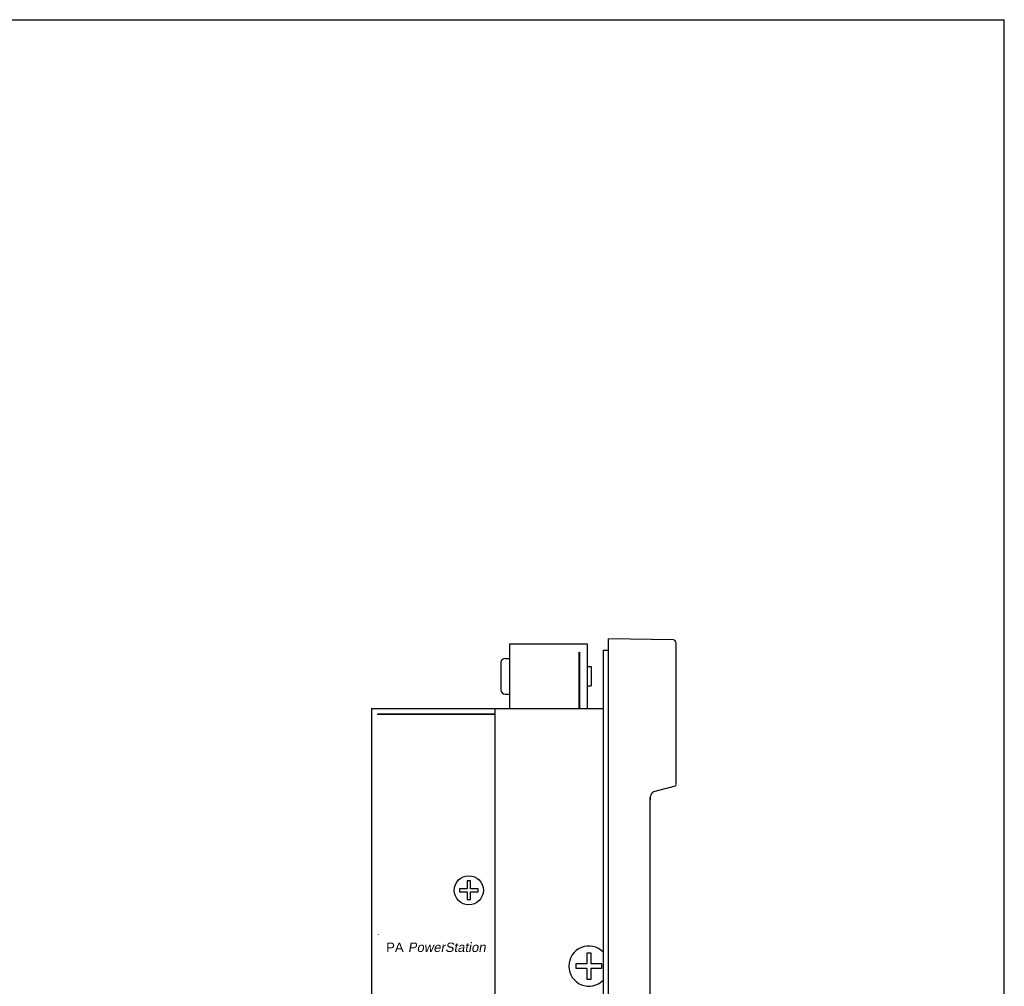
# Model space of a CAD drawing. Extents: x 84.2 to 139, y -35.7 to 34.4.
# Tile 7 of 17: x 101.9 to 111.4, y -22.6 to -13.3. Entities that reach past the tile are written whole.
import ezdxf

# ---------------------------------------------------------------- set-up
doc = ezdxf.new("R2010")
doc.units = 0
doc.header["$LTSCALE"] = 1.87
doc.header["$MEASUREMENT"] = 0
doc.layers.get('0').update_dxf_attribs({"linetype": 'CONTINUOUS'})
doc.layers.add('sheetmetal', color=225, linetype='CONTINUOUS')
doc.layers.add('UNIT', color=7, linetype='CONTINUOUS')
doc.styles.add('ARIAL', font='ARIAL.TTF', dxfattribs={"height": 0.3})
doc.styles.add('PALOGO', font='ARIAL.TTF')

msp = doc.modelspace()

# ---------------------------------------------------------------- linework, layer by layer
at = {"linetype": 'Continuous'}
for p in [(84.1592, -13.2574), (111.3592, -35.6886)]:
    msp.add_line(p, (111.3592, -13.2574), dxfattribs=at)
at = {"color": 7, "linetype": 'Continuous'}
for p, q in [((106.598, -19.2653), (106.598, -19.8753)), ((107.348, -19.2653), (106.598, -19.2653)), ((107.348, -19.8853), (107.348, -19.2653)), ((106.556, -19.4033), (106.598, -19.4033)), ((107.269, -19.8853), (107.269, -19.3443)), ((107.269, -19.3443), (107.271, -19.3443)), ((107.271, -19.3443), (107.271, -19.8853)), ((106.5157, -19.4436), (106.5157, -19.707)), ((107.269, -19.4353), (107.271, -19.4353)), ((107.348, -19.4833), (107.386, -19.4833)), ((107.386, -19.4833), (107.386, -19.6673)), ((107.348, -19.6673), (107.386, -19.6673)), ((106.556, -19.7473), (106.598, -19.7473)), ((107.269, -19.7153), (107.271, -19.7153)), ((105.273, -19.8853), (105.273, -25.9203)), ((105.273, -19.8853), (107.501, -19.8853)), ((106.458, -19.8853), (106.458, -29.5453)), ((105.328, -19.9403), (105.328, -19.9423)), ((106.458, -19.9403), (105.328, -19.9403)), ((106.458, -19.9423), (105.328, -19.9423)), ((106.193, -21.5453), (106.193, -21.6203)), ((106.223, -21.5453), (106.193, -21.5453)), ((106.223, -21.6203), (106.223, -21.5453)), ((106.118, -21.6203), (106.118, -21.6503)), ((106.193, -21.6203), (106.118, -21.6203)), ((106.118, -21.6503), (106.193, -21.6503)), ((106.193, -21.6503), (106.193, -21.7253)), ((106.298, -21.6203), (106.223, -21.6203)), ((106.223, -21.7253), (106.223, -21.6503)), ((106.223, -21.6503), (106.298, -21.6503)), ((106.298, -21.6503), (106.298, -21.6203)), ((106.193, -21.7253), (106.223, -21.7253))]:
    msp.add_line(p, q, dxfattribs=at)
msp.add_circle((106.208, -21.6353), 0.14, dxfattribs=at)
for centre, radius, start, end in [((106.556, -19.4436), 0.0403, 90, 180), ((106.556, -19.707), 0.0403, 180, 270), ((106.608, -19.8753), 0.01, 180, 270)]:
    msp.add_arc(centre, radius, start, end, dxfattribs=at)
at = {"layer": 'sheetmetal', "linetype": 'Continuous'}
msp.add_line((105.3362, -22.0586), (105.3362, -22.0606), dxfattribs=at)
at = {"layer": 'UNIT', "linetype": 'Continuous'}
for p, q in [((107.553, -30.2153), (107.553, -19.2153)), ((108.1735, -19.2261), (107.553, -19.2153)), ((107.348, -19.2653), (106.598, -19.2653)), ((106.598, -19.2653), (106.598, -19.8753)), ((107.348, -19.8853), (107.348, -19.2653)), ((108.203, -20.618), (108.203, -19.2561)), ((106.556, -19.4033), (106.598, -19.4033)), ((107.269, -19.8853), (107.269, -19.3443)), ((107.269, -19.3443), (107.271, -19.3443)), ((107.271, -19.3443), (107.271, -19.8853)), ((107.501, -19.3253), (107.501, -30.1053)), ((107.501, -19.3253), (107.553, -19.3253)), ((106.5157, -19.4436), (106.5157, -19.707)), ((107.269, -19.4353), (107.271, -19.4353)), ((107.348, -19.4833), (107.386, -19.4833)), ((107.386, -19.4833), (107.386, -19.6673)), ((107.348, -19.6673), (107.386, -19.6673)), ((106.556, -19.7473), (106.598, -19.7473)), ((107.269, -19.7153), (107.271, -19.7153)), ((106.458, -19.8853), (106.458, -29.5453)), ((106.458, -19.8853), (107.501, -19.8853)), ((108.1919, -20.6325), (107.9844, -20.6881)), ((107.9518, -20.766), (107.9518, -20.7428)), ((107.955, -20.7455), (107.9559, -20.7397)), ((107.9559, -20.7397), (107.9571, -20.7334)), ((107.9559, -20.7397), (107.9569, -20.7343)), ((107.9571, -20.7334), (107.959, -20.7252)), ((107.9518, -20.766), (107.953, -20.7656)), ((107.953, -28.665), (107.953, -20.7656)), ((107.954, -20.7524), (107.955, -20.7455)), ((106.193, -21.5453), (106.193, -21.6203)), ((106.223, -21.5453), (106.193, -21.5453)), ((106.223, -21.6203), (106.223, -21.5453)), ((106.193, -21.6203), (106.118, -21.6203)), ((106.118, -21.6203), (106.118, -21.6503)), ((106.118, -21.6503), (106.193, -21.6503)), ((106.193, -21.6503), (106.193, -21.7253)), ((106.298, -21.6203), (106.223, -21.6203)), ((106.223, -21.6503), (106.298, -21.6503)), ((106.223, -21.7253), (106.223, -21.6503)), ((106.298, -21.6503), (106.298, -21.6203)), ((106.193, -21.7253), (106.223, -21.7253)), ((107.342, -22.2393), (107.342, -22.3443)), ((107.384, -22.2393), (107.342, -22.2393)), ((107.384, -22.3443), (107.384, -22.2393)), ((107.237, -22.3443), (107.237, -22.3863)), ((107.342, -22.3443), (107.237, -22.3443)), ((107.489, -22.3443), (107.384, -22.3443)), ((107.489, -22.3863), (107.489, -22.3443)), ((107.237, -22.3863), (107.342, -22.3863)), ((107.342, -22.3863), (107.342, -22.4913)), ((107.384, -22.4913), (107.384, -22.3863)), ((107.384, -22.3863), (107.489, -22.3863)), ((107.342, -22.4913), (107.384, -22.4913))]:
    msp.add_line(p, q, dxfattribs=at)
for points in [[(107.9587, -20.7265), (107.9606, -20.7201), (107.9626, -20.7147), (107.9646, -20.71), (107.9666, -20.7058), (107.9687, -20.7022), (107.9709, -20.699), (107.973, -20.6963), (107.9752, -20.694), (107.9773, -20.6921), (107.9793, -20.6906), (107.9812, -20.6894), (107.983, -20.6886)], [(107.959, -20.7252), (107.9611, -20.7187), (107.9632, -20.7131), (107.9654, -20.7083), (107.9676, -20.7041), (107.9699, -20.7005), (107.9722, -20.6973), (107.9745, -20.6947), (107.9767, -20.6925), (107.9789, -20.6908), (107.981, -20.6895), (107.983, -20.6886), (107.9845, -20.6881)]]:
    msp.add_lwpolyline(points, dxfattribs=at)
msp.add_circle((106.208, -21.6353), 0.14, dxfattribs=at)
for centre, radius, start, end in [((108.173, -19.2561), 0.03, 0, 89), ((106.556, -19.4436), 0.0403, 90, 180), ((106.556, -19.707), 0.0403, 180, 270), ((106.608, -19.8753), 0.01, 180, 270), ((108.188, -20.618), 0.015, 285, 355.88064), ((108.043, -20.7656), 0.09, 171.5551, 180), ((107.363, -22.3653), 0.193, 44.28739, 315.71261)]:
    msp.add_arc(centre, radius, start, end, dxfattribs=at)

# ---------------------------------------------------------------- texts
at = {"style": 'PALOGO'}
msp.add_text('PA ', height=0.09, dxfattribs=at).set_placement((105.4129, -22.2289))
at = {"style": 'ARIAL', "oblique": 10}
msp.add_text('PowerStation', height=0.09, dxfattribs=at).set_placement((105.6225, -22.2289))

doc.saveas('drawing.dxf')
